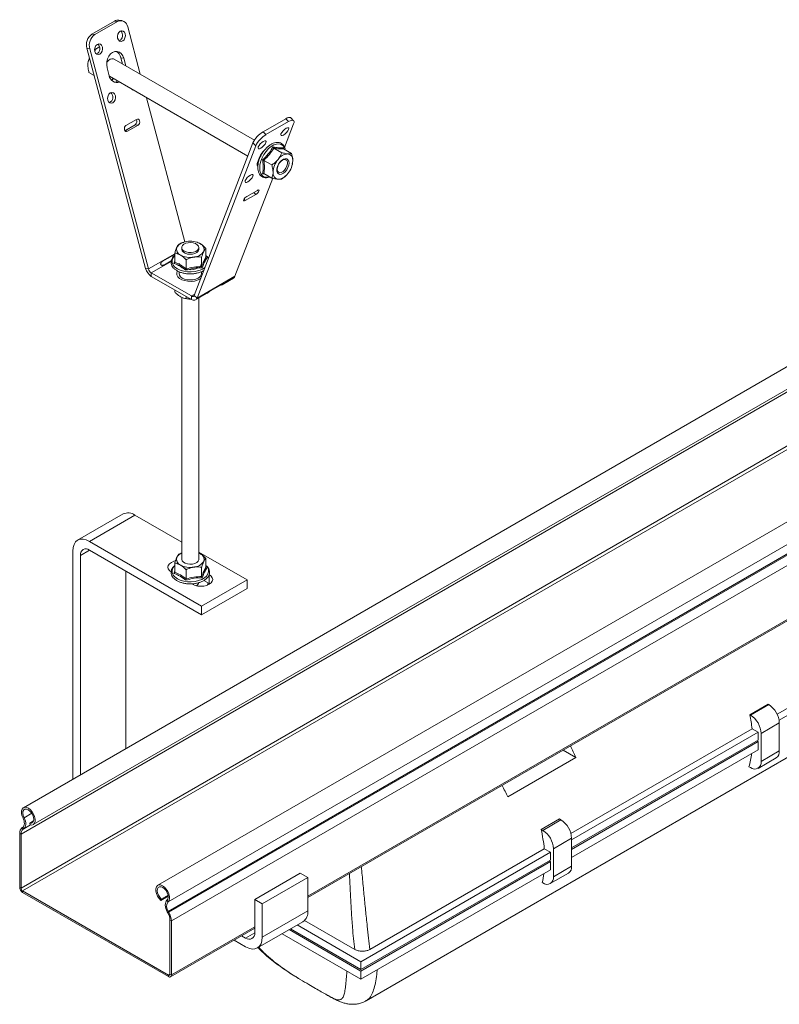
# Model space of a CAD drawing. Header units: millimetres. Extents: x 258 to 1524, y -239 to 1348.
# Tile 1 of 5: x 305 to 659, y -127 to 332. Entities that reach past the tile are written whole.
import ezdxf

# ---------------------------------------------------------------- set-up
doc = ezdxf.new("R2010")
doc.units = ezdxf.units.MM

msp = doc.modelspace()

# ---------------------------------------------------------------- linework, layer by layer
at = {"color": 7, "linetype": 'Continuous', "lineweight": 15}
for p, q in [((943.14, 331.86), (306.74, -35.52)), ((349.28, 331.23), (338.68, 325.11)), ((350.61, 331.02), (340.01, 324.9)), ((350.61, 331.02), (349.28, 331.23)), ((352.6, 331.42), (351.27, 331.63)), ((352.6, 331.42), (351.27, 331.63)), ((361.25, 306.42), (355.36, 328.53)), ((311.29, -43.4), (947.69, 323.98)), ((338.68, 325.11), (340.01, 324.9)), ((305.64, -47.89), (942.04, 319.49)), ((337.68, 318.32), (336.35, 318.53)), ((363.73, 215.87), (336.35, 318.53)), ((365.06, 215.66), (337.68, 318.32)), ((340.01, 317.6), (339.96, 317.56)), ((342.34, 318.85), (341.91, 319.1)), ((336.97, 312.38), (336.93, 312.23)), ((337.56, 314), (337.32, 313.38)), ((337.8, 313.1), (337.32, 313.38)), ((414.45, 275.71), (349, 313.49)), ((352.22, 314.09), (353.55, 313.88)), ((353, 311.19), (352.22, 314.09)), ((354.5, 310.32), (353.55, 313.88)), ((345.77, 309.39), (346.74, 305.76)), ((352.76, 311.32), (352.85, 311.73)), ((339.73, 305.86), (337.32, 307.25)), ((346.81, 305.52), (411.38, 268.24)), ((305.64, -73.07), (942.04, 294.31)), ((382.09, 228.27), (364.16, 295.5)), ((1005.83, 295.68), (369.43, -71.71)), ((306.35, -74.3), (942.75, 293.09)), ((359.51, 285.4), (354.56, 282.54)), ((374.18, -79.45), (1010.58, 287.93)), ((429.11, 285.71), (418.5, 279.58)), ((430.44, 284.38), (429.11, 285.71)), ((432.76, 284.78), (431.43, 286.11)), ((432.76, 284.78), (431.43, 286.11)), ((354.08, 280.1), (358.91, 282.89)), ((355.29, 279.82), (360.24, 282.68)), ((358.91, 282.89), (360.24, 282.68)), ((374.31, -83.86), (1010.7, 283.53)), ((374.55, -84.29), (1010.95, 283.09)), ((430.44, 284.38), (419.83, 278.26)), ((432.76, 283.28), (428.55, 272.34)), ((375.72, -88.34), (1012.11, 279.04)), ((418.5, 279.58), (419.83, 278.26)), ((413.76, 274.4), (386.38, 203.35)), ((415.09, 273.08), (387.71, 202.02)), ((415.09, 273.08), (413.76, 274.4)), ((423.48, 272.01), (427.2, 269.86)), ((427.96, 272.1), (428.02, 271.65)), ((428.08, 271.6), (431.8, 269.45)), ((428.84, 271.15), (428.71, 271.63)), ((415.92, 265.26), (416.89, 267.77)), ((418.88, 266.29), (422.61, 264.14)), ((416.04, 265.56), (416.35, 265.37)), ((432.36, 266.06), (432.11, 264.5)), ((432.15, 264.31), (432.19, 264.49)), ((422.99, 257.92), (405.39, 212.23)), ((418.88, 260.16), (422.61, 258.01)), ((429.09, 259.09), (429.17, 259.16)), ((439.36, -77.43), (1011.72, 252.99)), ((415.15, 250.42), (410.2, 247.56)), ((410.93, 249.45), (415.88, 252.3)), ((380.56, 225.62), (380.56, 224.8)), ((381.58, 228.14), (381.51, 228.11)), ((387.69, 228.09), (387.54, 228.14)), ((388.56, 224.8), (388.56, 225.62)), ((391.81, 220.97), (391.81, 225.27)), ((371.48, 219.13), (376.43, 221.99)), ((377.31, 218.73), (377.31, 223.03)), ((389.86, 216.79), (389.86, 221.08)), ((391.83, 220.87), (392.18, 220.62)), ((363.73, 215.87), (365.06, 215.66)), ((375.7, 219.39), (372.59, 217.59)), ((382.61, 215.66), (382.61, 219.96)), ((385.05, 203.04), (366.38, 213.82)), ((366.38, 213.82), (366.38, 212.18)), ((385.05, 201.41), (366.38, 212.18)), ((379.31, 214.36), (379.31, 213.53)), ((386.6, 213.49), (386.81, 213.52)), ((386.81, 213.52), (387.06, 213.56)), ((405.39, 212.23), (387.71, 202.02)), ((389.81, 213.53), (389.81, 214.39)), ((390.68, 214.51), (390.57, 214.7)), ((399.37, 208.32), (404.73, 211.42)), ((399.37, 208.32), (404.73, 211.42)), ((389.05, 210.94), (389.39, 211.15)), ((398.9, 208.29), (393.95, 205.44)), ((377.31, 205.88), (377.31, 204.9)), ((380.56, 202.49), (380.56, 80.27)), ((381.41, 202.08), (381.58, 202.03)), ((382.61, 202.82), (382.61, 201.84)), ((385.05, 201.41), (385.05, 203.04)), ((386.38, 203.35), (387.71, 202.02)), ((387.05, 201.21), (392.42, 204.31)), ((387.05, 201.21), (392.42, 204.31)), ((388.56, 80.27), (388.56, 202.08)), ((466.64, -125.51), (910.63, 130.8)), ((353.25, 101.43), (332.03, 89.18)), ((358.75, 100.89), (337.53, 88.64)), ((380.56, 88.3), (358.75, 100.89)), ((389.86, 58.43), (337.53, 88.64)), ((329.76, 84.15), (329.76, -22.24)), ((337.53, 84.56), (389.86, 54.35)), ((379.25, 82.68), (380.56, 83.25)), ((411.07, 70.68), (388.56, 83.68)), ((388.56, 83.23), (389.15, 82.93)), ((333.29, -20.2), (333.29, 82.11)), ((377.31, 74.2), (377.31, 78.5)), ((391.81, 76.44), (391.81, 80.74)), ((354.5, -7.95), (354.5, 74.76)), ((375.39, 74.56), (375.64, 74.71)), ((377.31, 77.33), (377.21, 77.23)), ((382.61, 71.14), (382.61, 75.43)), ((389.86, 72.26), (389.86, 76.56)), ((391.83, 76.34), (392.18, 76.09)), ((389.86, 58.43), (411.07, 70.68)), ((390.95, 70.46), (393.4, 69.05)), ((393.4, 69.05), (393.4, 73.13)), ((393.4, 69.05), (393.72, 68.84)), ((393.43, 68.68), (393.47, 68.98)), ((411.07, 66.6), (411.07, 70.68)), ((385.24, 68.85), (385.62, 68.64)), ((389.86, 54.35), (411.07, 66.6)), ((389.86, 54.35), (389.86, 58.43)), ((658.26, 8.02), (741.29, 55.95)), ((659.15, 5.27), (744.12, 54.32)), ((645.57, 7.8), (654.06, 12.69)), ((645.83, 7.65), (654.32, 12.54)), ((654.32, 12.54), (654.06, 12.69)), ((645.83, 7.65), (645.57, 7.8)), ((562.06, -47.51), (646.54, 1.25)), ((649.37, -0.38), (646.54, 1.25)), ((659.27, 3.97), (650.78, -0.93)), ((659.27, 3.97), (659.27, -9.09)), ((562.39, -50.59), (649.37, -0.38)), ((562.39, -54.26), (649.37, -4.06)), ((649.37, -4.74), (648.78, -4.4)), ((649.37, -4.06), (649.37, -0.38)), ((650.78, -13.99), (650.78, -0.93)), ((564.43, -12.17), (558.42, -8.69)), ((562.39, -54.95), (649.37, -4.74)), ((562.39, -58.75), (649.37, -8.54)), ((649.37, -8.54), (649.37, -4.74)), ((650.78, -13.99), (659.27, -9.09)), ((532.61, -30.53), (564.43, -12.17)), ((649.33, -17.2), (657.82, -12.3)), ((645.83, -16.85), (645.08, -16.41)), ((307.03, -40.22), (306.54, -40.4)), ((548.2, -45.66), (556.68, -40.76)), ((548.96, -46.1), (557.44, -41.2)), ((557.44, -41.2), (556.68, -40.76)), ((306.17, -44.82), (306.42, -44.67)), ((306.17, -44.82), (306.64, -45.59)), ((306.88, -45.44), (306.42, -44.67)), ((306.64, -45.59), (306.88, -45.44)), ((309.69, -42.73), (311.51, -41.67)), ((309.69, -42.73), (309.85, -43.53)), ((548.96, -46.1), (548.2, -45.66)), ((305.64, -47.89), (305.01, -47.52)), ((305.01, -72.7), (305.01, -47.52)), ((305.64, -73.07), (305.64, -47.89)), ((562.39, -49.77), (553.91, -54.67)), ((562.39, -49.77), (562.39, -62.84)), ((468.36, -101.61), (549.67, -54.67)), ((552.49, -56.3), (549.67, -54.67)), ((553.91, -67.73), (553.91, -54.67)), ((464.11, -107.33), (552.49, -56.3)), ((552.49, -59.98), (552.49, -56.3)), ((464.11, -111.01), (552.49, -59.98)), ((464.11, -111.69), (552.49, -60.66)), ((552.49, -60.66), (551.9, -60.32)), ((552.49, -64.47), (552.49, -60.66)), ((553.91, -67.73), (562.39, -62.84)), ((414.61, -78.34), (435.82, -66.09)), ((418.14, -80.38), (439.36, -68.13)), ((439.36, -68.13), (435.82, -66.09)), ((439.36, -83.64), (439.36, -68.13)), ((464.11, -115.49), (552.49, -64.47)), ((552.46, -70.94), (560.94, -66.04)), ((305.01, -72.7), (305.64, -73.07)), ((548.96, -70.59), (548.73, -70.46)), ((306.35, -74.3), (306.35, -75.03)), ((374.37, -113.57), (306.35, -74.3)), ((374.37, -114.3), (306.35, -75.03)), ((370.87, -78.76), (374.27, -76.8)), ((371.04, -78.14), (374.2, -76.32)), ((370.87, -78.76), (371.04, -78.14)), ((373.69, -78.7), (374.18, -79.45)), ((414.61, -78.34), (414.61, -93.85)), ((418.14, -80.38), (414.61, -78.34)), ((418.14, -95.89), (418.14, -80.38)), ((374.31, -83.86), (373.85, -84.1)), ((373.85, -84.1), (374.09, -84.53)), ((374.09, -84.53), (374.55, -84.29)), ((374.31, -83.86), (374.55, -84.29)), ((418.14, -95.89), (439.36, -83.64)), ((375.72, -88.34), (375.08, -87.98)), ((375.08, -87.98), (375.08, -113.16)), ((375.32, -114.4), (414.61, -91.72)), ((375.72, -88.34), (375.72, -113.53)), ((415.87, -100.93), (437.08, -88.68)), ((464.11, -107.33), (434.44, -90.2)), ((437.85, -88.09), (461.24, -101.59)), ((410.37, -96.3), (408.52, -95.23)), ((427.37, -94.29), (464.11, -115.49)), ((464.11, -111.69), (430.66, -92.38)), ((431.26, -92.04), (464.11, -111.01)), ((404.98, -97.27), (410.37, -100.38)), ((464.11, -111.01), (464.11, -107.33)), ((374.37, -114.3), (374.37, -113.57)), ((375.08, -113.16), (375.72, -113.53)), ((464.11, -115.49), (464.11, -111.69))]:
    msp.add_line(p, q, dxfattribs=at)
at = {"color": 8, "linetype": 'Continuous', "lineweight": 15}
for p, q in [((348.66, 304.45), (347.78, 303.73)), ((354.16, 280), (355.29, 279.82)), ((419.28, 259.93), (418.29, 260.07)), ((439.36, -76.79), (1012.11, 253.86)), ((410.2, 247.56), (409.63, 248.14)), ((415.15, 250.42), (414.22, 251.35)), ((377.31, 222.73), (365.06, 215.66)), ((375.67, 219.18), (366.38, 213.82)), ((386.61, 203.94), (385.05, 203.04)), ((337.53, 84.56), (333.29, 82.11)), ((307.03, -40.22), (310.67, -38.12)), ((306.64, -45.59), (310.11, -43.59)), ((306.88, -45.44), (310.09, -43.58)), ((375.72, -113.53), (414.61, -91.07)), ((410.37, -96.3), (414.61, -93.85)), ((374.37, -113.57), (375.08, -113.16))]:
    msp.add_line(p, q, dxfattribs=at)
at = {"color": 7, "linetype": 'Continuous', "lineweight": 15, "flags": 128}
for points in [[(351.82, 326.49), (351.19, 325.92), (350.75, 325.1), (350.56, 324.14), (350.66, 323.2), (351.02, 322.41), (351.6, 321.89), (352.31, 321.73), (353.03, 321.95), (353.66, 322.51), (354.1, 323.34), (354.29, 324.29), (354.19, 325.24), (353.83, 326.03), (353.25, 326.54), (352.54, 326.7), (351.82, 326.49)], [(351.82, 326.49), (351.19, 325.92), (350.75, 325.1), (350.56, 324.14), (350.66, 323.2), (351.02, 322.41), (351.6, 321.89), (352.31, 321.73), (353.03, 321.95), (353.66, 322.51), (354.1, 323.34), (354.29, 324.29), (354.19, 325.24), (353.83, 326.03), (353.25, 326.54), (352.54, 326.7), (351.82, 326.49)], [(342.42, 315.83), (343.05, 316.39), (343.5, 317.21), (343.68, 318.17), (343.59, 319.12), (343.22, 319.91), (342.64, 320.42), (341.94, 320.58), (341.21, 320.36), (340.58, 319.8), (340.14, 318.98), (339.95, 318.02), (340.05, 317.07), (340.42, 316.28), (341, 315.77), (341.7, 315.61), (342.42, 315.83)], [(342.42, 315.83), (343.05, 316.39), (343.5, 317.21), (343.68, 318.17), (343.59, 319.12), (343.22, 319.91), (342.64, 320.42), (341.94, 320.58), (341.21, 320.36), (340.58, 319.8), (340.14, 318.98), (339.95, 318.02), (340.05, 317.07), (340.42, 316.28), (341, 315.77), (341.7, 315.61), (342.42, 315.83)], [(353.55, 313.88), (353.07, 315.09), (352.36, 316.07), (351.47, 316.75), (350.45, 317.08), (349.38, 317.03), (348.33, 316.62), (347.37, 315.87), (346.57, 314.83), (345.97, 313.57), (345.63, 312.18), (345.56, 310.76), (345.77, 309.39)], [(353.55, 313.88), (353.07, 315.09), (352.36, 316.07), (351.47, 316.75), (350.45, 317.08), (349.38, 317.03), (348.33, 316.62), (347.37, 315.87), (346.57, 314.83), (345.97, 313.57), (345.63, 312.18), (345.56, 310.76), (345.77, 309.39)], [(345.61, 312.07), (346.37, 312.85), (347.21, 313.41), (348.04, 313.66), (348.77, 313.6), (349, 313.49)], [(357.32, 299.45), (357.65, 299.22), (357.9, 299.12)], [(357.32, 299.45), (357.65, 299.22), (357.9, 299.12)], [(347.26, 297.69), (346.63, 297.13), (346.19, 296.3), (346, 295.35), (346.1, 294.4), (346.46, 293.61), (347.04, 293.1), (347.75, 292.94), (348.47, 293.16), (349.1, 293.72), (349.54, 294.54), (349.73, 295.5), (349.63, 296.44), (349.27, 297.23), (348.69, 297.75), (347.98, 297.91), (347.26, 297.69)], [(347.26, 297.69), (346.63, 297.13), (346.19, 296.3), (346, 295.35), (346.1, 294.4), (346.46, 293.61), (347.04, 293.1), (347.75, 292.94), (348.47, 293.16), (349.1, 293.72), (349.54, 294.54), (349.73, 295.5), (349.63, 296.44), (349.27, 297.23), (348.69, 297.75), (347.98, 297.91), (347.26, 297.69)], [(360.24, 282.68), (360.62, 283.02), (360.88, 283.51), (360.99, 284.09), (360.94, 284.65), (360.72, 285.13), (360.37, 285.44), (359.95, 285.53), (359.51, 285.4)], [(360.24, 282.68), (360.62, 283.02), (360.88, 283.51), (360.99, 284.09), (360.94, 284.65), (360.72, 285.13), (360.37, 285.44), (359.95, 285.53), (359.51, 285.4)], [(429.11, 285.71), (429.77, 286.04), (430.37, 286.25), (430.87, 286.31), (431.25, 286.23), (431.43, 286.11)], [(429.11, 285.71), (429.77, 286.04), (430.37, 286.25), (430.87, 286.31), (431.25, 286.23), (431.43, 286.11)], [(432.76, 283.28), (432.93, 283.86), (432.96, 284.33), (432.84, 284.68), (432.58, 284.9), (432.2, 284.98), (431.7, 284.92), (431.1, 284.72), (430.44, 284.38)], [(432.76, 283.28), (432.93, 283.86), (432.96, 284.33), (432.84, 284.68), (432.58, 284.9), (432.2, 284.98), (431.7, 284.92), (431.1, 284.72), (430.44, 284.38)], [(354.56, 282.54), (354.18, 282.21), (353.92, 281.71), (353.81, 281.14), (353.87, 280.57), (354.08, 280.1), (354.43, 279.79), (354.85, 279.69), (355.29, 279.82)], [(354.56, 282.54), (354.18, 282.21), (353.92, 281.71), (353.81, 281.14), (353.87, 280.57), (354.08, 280.1), (354.43, 279.79), (354.85, 279.69), (355.29, 279.82)], [(429.23, 281.24), (429.86, 281.51), (430.3, 281.5), (430.49, 281.22), (430.39, 280.69), (430.02, 280.01), (429.45, 279.28), (428.74, 278.61), (428.02, 278.1), (427.39, 277.83), (426.95, 277.84), (426.76, 278.13), (426.85, 278.65), (427.22, 279.33), (427.8, 280.06), (428.5, 280.73), (429.23, 281.24)], [(429.23, 281.24), (429.86, 281.51), (430.3, 281.5), (430.49, 281.22), (430.39, 280.69), (430.02, 280.01), (429.45, 279.28), (428.74, 278.61), (428.02, 278.1), (427.39, 277.83), (426.95, 277.84), (426.76, 278.13), (426.85, 278.65), (427.22, 279.33), (427.8, 280.06), (428.5, 280.73), (429.23, 281.24)], [(417.41, 271.98), (416.78, 271.71), (416.34, 271.72), (416.15, 272.01), (416.25, 272.53), (416.61, 273.21), (417.19, 273.94), (417.9, 274.61), (418.62, 275.12), (419.25, 275.39), (419.69, 275.38), (419.88, 275.09), (419.78, 274.57), (419.42, 273.89), (418.84, 273.16), (418.13, 272.49), (417.41, 271.98)], [(417.41, 271.98), (416.78, 271.71), (416.34, 271.72), (416.15, 272.01), (416.25, 272.53), (416.61, 273.21), (417.19, 273.94), (417.9, 274.61), (418.62, 275.12), (419.25, 275.39), (419.69, 275.38), (419.88, 275.09), (419.78, 274.57), (419.42, 273.89), (418.84, 273.16), (418.13, 272.49), (417.41, 271.98)], [(426.35, 259.76), (427.14, 259.86), (427.98, 260.27), (428.8, 260.96), (429.53, 261.87), (430.1, 262.91), (430.47, 264), (430.6, 265.04), (430.47, 265.93), (430.1, 266.59), (429.53, 266.98), (428.8, 267.04), (427.98, 266.78), (427.14, 266.22), (426.35, 265.42), (425.69, 264.43), (425.22, 263.35), (424.97, 262.28), (424.97, 261.3), (425.22, 260.52), (425.69, 259.98), (426.35, 259.76)], [(426.27, 260.48), (425.66, 260.71), (425.24, 261.24), (425.07, 262.04), (425.16, 262.99), (425.49, 264.02), (426.05, 264.99), (426.75, 265.81), (427.54, 266.39), (428.31, 266.66), (429, 266.6), (429.52, 266.21), (429.82, 265.54), (429.86, 264.65), (429.64, 263.65), (429.19, 262.63), (428.56, 261.72), (427.8, 261.02), (427.01, 260.58), (426.27, 260.48)], [(416.23, 264.93), (416.19, 264.92), (415.77, 264.79)], [(416.23, 264.93), (416.19, 264.92), (415.77, 264.79)], [(412.57, 259.43), (413.21, 259.7), (413.65, 259.69), (413.83, 259.4), (413.74, 258.88), (413.37, 258.2), (412.79, 257.47), (412.09, 256.8), (411.37, 256.29), (410.73, 256.02), (410.29, 256.03), (410.11, 256.31), (410.2, 256.84), (410.57, 257.51), (411.15, 258.24), (411.85, 258.92), (412.57, 259.43)], [(412.57, 259.43), (413.21, 259.7), (413.65, 259.69), (413.83, 259.4), (413.74, 258.88), (413.37, 258.2), (412.79, 257.47), (412.09, 256.8), (411.37, 256.29), (410.73, 256.02), (410.29, 256.03), (410.11, 256.31), (410.2, 256.84), (410.57, 257.51), (411.15, 258.24), (411.85, 258.92), (412.57, 259.43)], [(410.2, 247.56), (409.83, 247.4), (409.56, 247.41), (409.45, 247.58), (409.51, 247.89), (409.73, 248.3), (410.07, 248.74), (410.5, 249.14), (410.93, 249.45)], [(410.2, 247.56), (409.83, 247.4), (409.56, 247.41), (409.45, 247.58), (409.51, 247.89), (409.73, 248.3), (410.07, 248.74), (410.5, 249.14), (410.93, 249.45)], [(415.88, 252.3), (416.26, 252.47), (416.52, 252.46), (416.63, 252.29), (416.58, 251.97), (416.36, 251.57), (416.01, 251.13), (415.59, 250.73), (415.15, 250.42)], [(415.88, 252.3), (416.26, 252.47), (416.52, 252.46), (416.63, 252.29), (416.58, 251.97), (416.36, 251.57), (416.01, 251.13), (415.59, 250.73), (415.15, 250.42)], [(388.56, 225.66), (388.4, 224.98), (387.9, 224.35), (387.11, 223.84), (386.08, 223.48), (384.93, 223.32), (383.74, 223.36), (382.62, 223.6), (381.67, 224.02), (380.98, 224.58), (380.61, 225.23), (380.59, 225.92), (380.92, 226.58), (381.58, 227.16), (382.49, 227.6), (383.6, 227.86), (384.78, 227.92), (385.95, 227.78), (386.99, 227.45), (387.82, 226.95), (388.36, 226.34), (388.56, 225.66)], [(377.31, 221.86), (376.94, 221.49), (376.84, 221.37)], [(380.56, 224.8), (380.56, 224.71), (380.78, 224.04), (381.34, 223.43), (382.18, 222.94), (383.24, 222.62), (384.41, 222.49), (385.59, 222.57)], [(385.59, 222.57), (386.68, 222.85), (387.59, 223.29), (388.22, 223.88), (388.53, 224.54), (388.56, 224.8)], [(379.31, 218.27), (379.49, 217.48), (380.01, 216.75), (380.84, 216.13), (381.93, 215.64), (383.2, 215.34), (384.56, 215.24), (385.92, 215.34), (387.18, 215.64), (388.27, 216.13)], [(378.56, 214.75), (378.49, 214.62), (378.22, 213.75), (378.31, 212.87), (378.77, 212.03), (379.56, 211.27), (380.64, 210.65), (381.95, 210.19), (383.41, 209.93), (384.94, 209.87), (386.45, 210.03), (387.84, 210.4), (389.05, 210.94)], [(379.31, 213.53), (379.49, 212.75), (380.01, 212.02), (380.84, 211.39), (381.93, 210.91), (383.2, 210.61), (384.56, 210.5), (385.92, 210.61), (387.18, 210.91), (388.27, 211.39)], [(385.05, 203.04), (385.27, 202.94), (385.48, 202.87), (385.68, 202.85), (385.86, 202.87), (386.03, 202.93), (386.17, 203.03), (386.29, 203.17), (386.38, 203.35)], [(385.05, 203.04), (385.27, 202.94), (385.48, 202.87), (385.68, 202.85), (385.86, 202.87), (386.03, 202.93), (386.17, 203.03), (386.29, 203.17), (386.38, 203.35)], [(385.05, 201.41), (385.48, 201.2), (385.9, 201.07), (386.3, 201.02), (386.67, 201.06), (387.01, 201.19), (387.29, 201.39), (387.53, 201.67), (387.71, 202.02)], [(385.05, 201.41), (385.48, 201.2), (385.9, 201.07), (386.3, 201.02), (386.67, 201.06), (387.01, 201.19), (387.29, 201.39), (387.53, 201.67), (387.71, 202.02)], [(337.53, 88.64), (336.02, 89.34), (334.56, 89.67), (333.21, 89.62), (332.03, 89.18), (331.07, 88.38), (330.35, 87.24), (329.9, 85.81), (329.76, 84.15)], [(377.64, 79.56), (376.86, 79.35), (375.72, 78.84), (374.84, 78.19), (374.29, 77.42), (374.11, 76.6), (374.29, 75.78), (374.84, 75.01), (375.72, 74.35)], [(380.56, 80.27), (380.56, 80.19), (380.78, 79.51), (381.34, 78.9), (382.18, 78.42), (383.24, 78.09), (384.41, 77.97), (385.59, 78.04), (386.68, 78.32), (387.59, 78.77), (388.22, 79.35), (388.53, 80.01), (388.56, 80.27)], [(385.62, 68.64), (386.76, 68.13), (388.08, 67.82), (389.51, 67.71), (390.93, 67.82), (392.26, 68.13), (393.4, 68.64), (394.27, 69.3), (394.82, 70.06), (395.01, 70.88), (394.82, 71.71), (394.27, 72.47), (393.4, 73.13)], [(306.54, -40.4), (306.06, -39.23), (305.83, -38.07), (305.85, -37.02), (306.12, -36.17), (306.64, -35.59), (307.34, -35.32), (308.18, -35.39), (309.09, -35.79), (310, -36.48), (310.82, -37.42), (311.5, -38.52), (311.98, -39.7), (312.21, -40.86), (312.19, -41.91), (311.91, -42.75), (311.4, -43.33), (310.69, -43.6), (309.85, -43.53)], [(307.03, -40.22), (306.61, -39.15), (306.44, -38.12), (306.53, -37.23), (306.88, -36.56), (307.45, -36.19), (308.17, -36.16), (308.99, -36.46), (309.8, -37.07), (310.54, -37.93), (311.12, -38.94), (311.49, -40.01), (311.6, -41.02), (311.45, -41.87), (311.05, -42.47), (310.44, -42.77), (309.69, -42.73)], [(306.42, -44.67), (306.74, -44.39), (306.98, -44), (307.13, -43.53), (307.19, -42.97), (307.16, -42.37), (307.04, -41.72), (306.83, -41.06), (306.54, -40.4)], [(306.88, -45.44), (307.27, -45.09), (307.56, -44.62), (307.75, -44.04), (307.83, -43.37), (307.79, -42.62), (307.65, -41.83), (307.39, -41.02), (307.03, -40.22)], [(370.87, -78.76), (370.03, -77.85), (369.32, -76.77), (368.81, -75.6), (368.53, -74.43), (368.51, -73.36), (368.75, -72.48), (369.23, -71.85), (369.9, -71.53), (370.73, -71.54), (371.63, -71.89), (372.54, -72.54), (373.38, -73.45), (374.09, -74.53), (374.6, -75.7), (374.88, -76.87), (374.9, -77.94), (374.66, -78.82), (374.18, -79.45)], [(371.04, -78.14), (370.28, -77.32), (369.68, -76.32), (369.28, -75.25), (369.12, -74.23), (369.24, -73.35), (369.6, -72.7), (370.18, -72.36), (370.92, -72.36), (371.74, -72.69), (372.55, -73.32), (373.28, -74.2), (373.84, -75.22), (374.19, -76.28), (374.28, -77.28), (374.11, -78.12), (373.69, -78.7)], [(373.69, -78.7), (373.34, -79.09), (373.08, -79.61), (372.93, -80.22), (372.89, -80.93), (372.97, -81.69), (373.16, -82.49), (373.46, -83.3), (373.85, -84.1)], [(410.37, -100.38), (411.88, -101.09), (413.34, -101.42), (414.69, -101.36), (415.87, -100.93), (416.83, -100.12), (417.55, -98.99), (417.99, -97.56), (418.14, -95.89)]]:
    msp.add_lwpolyline(points, dxfattribs=at)
at = {"color": 8, "linetype": 'Continuous', "lineweight": 15, "flags": 128}
for points in [[(352.78, 312.01), (352.76, 311.94), (352.66, 311.38)], [(428.71, 271.63), (428.48, 272.2), (427.85, 273.1), (427, 273.7), (425.98, 273.96), (424.83, 273.89), (423.59, 273.48), (422.33, 272.75), (421.09, 271.74), (419.94, 270.48), (418.92, 269.03), (418.07, 267.46), (417.44, 265.83), (417.05, 264.22), (416.92, 262.69), (417.05, 261.32), (417.44, 260.16), (418.07, 259.26), (418.92, 258.66), (419.94, 258.39)], [(419.94, 258.39), (421.09, 258.47), (421.59, 258.6)], [(376.84, 221.37), (376.3, 220.52), (376.03, 219.51), (376.12, 218.48), (376.58, 217.48), (377.39, 216.56), (378.52, 215.76), (379.9, 215.11), (381.49, 214.64), (383.22, 214.38), (385, 214.32), (386.77, 214.48)], [(392.91, 220.29), (392.53, 221.02), (391.81, 221.86)], [(376.3, 76), (376.03, 74.98), (376.12, 73.95), (376.58, 72.95), (377.39, 72.03), (378.52, 71.23), (379.9, 70.58), (381.49, 70.12), (383.22, 69.85), (385, 69.8), (386.77, 69.96), (388.43, 70.33), (389.93, 70.89), (391.2, 71.62), (392.17, 72.48), (392.81, 73.44), (393.09, 74.46), (392.99, 75.49), (392.53, 76.49), (391.81, 77.33)], [(377.21, 77.23), (376.94, 76.96), (376.3, 76)], [(392.87, 69.35), (392.6, 68.41), (392.51, 68.22)]]:
    msp.add_lwpolyline(points, dxfattribs=at)
at = {"color": 7, "linetype": 'Continuous', "lineweight": 15}
for centre, radius, start, end in [((350.84, 328.66), 3, 81.8307, 121.2336), ((352.13, 328.15), 3.25, 6.6604, 117.8928), ((350.22, 324.56), 2.8, 294.875, 47.2813), ((342.14, 320.18), 6.02, 125.1153, 195.9191), ((343.47, 319.97), 6.02, 125.115, 195.9194), ((339.61, 318.44), 2.8, 294.8749, 47.2812), ((348.11, 313.28), 4.2, 11.1536, 65.6046), ((346.73, 310.02), 10.05, 156.2148, 166.3904), ((350.33, 306.22), 3.62, 187.3221, 289.1437), ((348.84, 306.29), 3.55, 274.6276, 301.7306), ((345.66, 295.77), 2.8, 294.8739, 47.2822), ((357.9, 284.36), 1.78, 304.6146, 33.0642), ((424.63, 269.2), 12.05, 120.5678, 154.4481), ((425.96, 267.88), 12.05, 120.5686, 154.4473), ((427.44, 262.97), 11.6, 134.3955, 155.5147), ((433.14, 260.29), 9.98, 140.228, 177.3606), ((430.42, 263.4), 5.93, 93.4294, 146.5652), ((429.54, 266.52), 2.86, 350.7483, 79.4532), ((417.17, 264.44), 1.49, 146.5716, 213.7553), ((422.4, 266.52), 9.98, 320.228, 357.3607), ((425.99, 260.29), 2.86, 170.7482, 259.4529), ((425.11, 263.4), 5.93, 273.4302, 326.5644), ((380.97, 224.82), 2.86, 160.539, 249.2579), ((383.23, 222.5), 5.93, 93.4335, 146.5611), ((384.57, 218.59), 9.98, 62.6429, 99.7711), ((388.14, 224.78), 2.86, 340.539, 69.2578), ((384.55, 231.01), 9.98, 242.6428, 279.7711), ((385.88, 227.1), 5.93, 273.4334, 326.5612), ((369.78, 217.44), 6.25, 194.5186, 237.1079), ((387.18, 218.53), 2.64, 294.3097, 354.37), ((368.08, 216.44), 3.13, 194.5183, 237.108), ((387.18, 213.79), 2.64, 294.3097, 354.37), ((403.93, 212.74), 1.55, 301.2591, 340.753), ((384.53, 212.23), 10.62, 253.8635, 270.8978), ((355.52, 96.39), 5.53, 54.3824, 114.3072), ((335.88, 82.53), 2.62, 50.7967, 189.214), ((382.19, 79.06), 4.48, 111.379, 150.7883), ((388.14, 80.25), 2.86, 340.539, 69.2578), ((380.97, 80.29), 2.86, 160.539, 249.2579), ((385.88, 82.57), 5.93, 273.4334, 326.5612), ((384.55, 86.48), 9.98, 242.6428, 279.7711), ((386.28, 70.11), 2.37, 295.4853, 341.8094), ((648.52, 3.48), 10.76, 2.6056, 57.3944), ((565.44, -7.37), 81.55, 6.0673, 10.7137), ((640.04, -1.42), 10.76, 2.6056, 57.3944), ((459.52, -59.24), 114.99, 24.1633, 27.1673), ((655.94, -9.52), 3.36, 304.0573, 7.2549), ((615.4, -7.14), 31.1, 342.6433, 354.1654), ((647.76, -14.48), 3.06, 230.7966, 9.2141), ((427.7, -77.61), 114.99, 24.1633, 27.1673), ((551.65, -50.26), 10.76, 2.6054, 57.3946), ((308.06, -47.24), 3.07, 128.01, 185.2561), ((308.24, -47.65), 2.61, 128.0101, 185.256), ((466.66, -63.55), 83.48, 6.1098, 12.3795), ((543.16, -55.16), 10.76, 2.6054, 57.3946), ((559.06, -63.26), 3.36, 304.0572, 7.255), ((516.93, -62.81), 32.7, 346.4791, 354.0176), ((550.89, -68.22), 3.06, 230.7969, 9.2141), ((307.92, -72.57), 2.92, 182.6053, 237.3949), ((307.18, -73), 1.54, 182.6054, 237.395), ((377.23, -81.57), 3.72, 145.2362, 218.0457), ((367.79, -88.21), 7.3, 1.8773, 30.2829), ((367.14, -88.62), 8.59, 1.8774, 30.2828), ((434.15, -84.32), 5.25, 303.9007, 7.4115), ((412.02, -94.27), 2.62, 230.7966, 9.2139), ((374.65, -113.23), 0.437, 230.7957, 9.2136), ((374.9, -113.66), 0.83, 230.7958, 9.2142)]:
    msp.add_arc(centre, radius, start, end, dxfattribs=at)
at = {"color": 8, "linetype": 'Continuous', "lineweight": 15}
msp.add_arc((385.6, 224.31), 9.9, 276.7884, 305.5658, dxfattribs=at)
at = {"color": 7, "linetype": 'Continuous', "lineweight": 15}
for points, knots in [([(341.91, 319.1), (341.45, 318.78), (340.77, 318.32), (340.2, 317.75), (340.03, 317.57)], [0, 0, 0, 0, 0.689582, 1, 1, 1, 1]), ([(342.27, 319.18), (342.25, 319.17), (342.08, 319.17), (341.99, 319.13), (341.91, 319.1)], [0, 0, 0, 0, 0.11562, 1, 1, 1, 1]), ([(336.75, 310.64), (336.75, 310.77), (336.77, 311.74), (337, 312.64), (337.29, 313.32), (337.32, 313.38)], [0, 0, 0, 0, 0.1279425, 0.927354, 1, 1, 1, 1]), ([(337.32, 307.25), (337.23, 307.56), (336.9, 308.73), (336.81, 309.83), (336.75, 310.64)], [0, 0, 0, 0, 0.263898, 1, 1, 1, 1]), ([(347.93, 303.68), (348, 303.72), (348.29, 303.92), (348.55, 304.19), (348.76, 304.4)], [0, 0, 0, 0, 0.239737, 1, 1, 1, 1]), ([(428.77, 271.81), (428.76, 271.85), (428.66, 272.32), (428.25, 273.04), (427.53, 273.89), (426.61, 274.43), (425.57, 274.67), (424.45, 274.63), (423.27, 274.3), (422.05, 273.69), (420.85, 272.82), (419.7, 271.72), (418.66, 270.44), (417.75, 269.02), (417, 267.51), (416.45, 265.96), (416.11, 264.43), (416, 262.95), (416.12, 261.59), (416.5, 260.39), (417.11, 259.41), (417.93, 258.69), (418.77, 258.33), (419.53, 258.19), (420.34, 258.19), (421.05, 258.28), (421.56, 258.5), (421.67, 258.55)], [0, 0, 0, 0, 0.004957, 0.050355, 0.094774, 0.137788, 0.180115, 0.222659, 0.266302, 0.310953, 0.356051, 0.401152, 0.446167, 0.491121, 0.536074, 0.581081, 0.626204, 0.671511, 0.717039, 0.762644, 0.807742, 0.85158, 0.894166, 0.919619, 0.943955, 0.987463, 1, 1, 1, 1]), ([(418.29, 266.52), (418.52, 266.73), (419.69, 267.82), (421.46, 269.77), (422.61, 271.68), (423.13, 272.53)], [0, 0, 0, 0, 0.120964, 0.606825, 1, 1, 1, 1]), ([(423.48, 272.01), (422.85, 271), (421.56, 268.95), (419.78, 267.19), (418.88, 266.29)], [0, 0, 0, 0, 0.492171, 1, 1, 1, 1]), ([(423.13, 272.53), (423.36, 272.49), (424.51, 272.28), (426.27, 272.04), (427.44, 272.08), (427.96, 272.1)], [0, 0, 0, 0, 0.120963, 0.606827, 1, 1, 1, 1]), ([(423.13, 272.53), (423.13, 272.53), (423.14, 272.47), (423.18, 272.36), (423.26, 272.22), (423.37, 272.09), (423.44, 272.03), (423.48, 272.01)], [0, 0, 0, 0, 0.006855, 0.26758, 0.528621, 0.763822, 1, 1, 1, 1]), ([(428.08, 271.6), (427.44, 271.59), (426.15, 271.59), (424.38, 271.87), (423.48, 272.01)], [0, 0, 0, 0, 0.492171, 1, 1, 1, 1]), ([(427.96, 272.1), (427.96, 272.1), (427.94, 272.05), (427.91, 271.94), (427.92, 271.8), (427.97, 271.67), (428.04, 271.62), (428.08, 271.6)], [0, 0, 0, 0, 0.006871, 0.267606, 0.528648, 0.763828, 1, 1, 1, 1]), ([(418.29, 260.07), (418.33, 260.3), (418.54, 261.49), (418.67, 263.6), (418.41, 265.61), (418.29, 266.52)], [0, 0, 0, 0, 0.120964, 0.606826, 1, 1, 1, 1]), ([(418.88, 266.29), (418.84, 266.31), (418.76, 266.36), (418.6, 266.42), (418.45, 266.47), (418.34, 266.5), (418.29, 266.52), (418.29, 266.52)], [0, 0, 0, 0, 0.236173, 0.471355, 0.732398, 0.993133, 1, 1, 1, 1]), ([(418.88, 266.29), (419, 265.22), (419.25, 263.03), (419.01, 261.13), (418.88, 260.16)], [0, 0, 0, 0, 0.49217, 1, 1, 1, 1]), ([(422.61, 264.14), (423.06, 264.46), (423.99, 265.12), (424.92, 266.01), (425.37, 266.56), (425.47, 266.67)], [0, 0, 0, 0, 0.4347951, 0.879847, 1, 1, 1, 1]), ([(425.47, 266.67), (426, 267.47), (426.7, 268.5), (427.11, 269.6), (427.2, 269.86)], [0, 0, 0, 0, 0.769007, 1, 1, 1, 1]), ([(427.2, 269.86), (427.48, 269.79), (428.54, 269.54), (429.42, 269.42), (430.07, 269.33)], [0, 0, 0, 0, 0.263899, 1, 1, 1, 1]), ([(430.07, 269.33), (430.16, 269.32), (430.88, 269.26), (431.42, 269.33), (431.77, 269.44), (431.8, 269.45)], [0, 0, 0, 0, 0.1279436, 0.9273565, 1, 1, 1, 1]), ([(431.8, 269.45), (431.93, 268.94), (432.2, 267.91), (432.35, 266.78), (432.36, 266.18), (432.36, 266.06)], [0, 0, 0, 0, 0.434798, 0.879849, 1, 1, 1, 1]), ([(423.17, 260.75), (423.1, 261.6), (423.01, 262.7), (422.68, 263.87), (422.61, 264.14)], [0, 0, 0, 0, 0.7690092, 1, 1, 1, 1]), ([(418.88, 260.16), (418.84, 260.18), (418.76, 260.21), (418.6, 260.21), (418.45, 260.16), (418.34, 260.1), (418.29, 260.07), (418.29, 260.07)], [0, 0, 0, 0, 0.236177, 0.471365, 0.732413, 0.993154, 1, 1, 1, 1]), ([(422.61, 258.01), (422.74, 258.36), (423.01, 259.08), (423.16, 260.04), (423.17, 260.63), (423.17, 260.75)], [0, 0, 0, 0, 0.4347947, 0.8798427, 1, 1, 1, 1]), ([(422.61, 258.01), (422.89, 257.95), (423.95, 257.69), (424.82, 257.57), (425.47, 257.48)], [0, 0, 0, 0, 0.2638993, 1, 1, 1, 1]), ([(425.47, 257.48), (425.57, 257.47), (426.28, 257.42), (426.82, 257.48), (427.17, 257.59), (427.2, 257.6)], [0, 0, 0, 0, 0.1279436, 0.9273565, 1, 1, 1, 1]), ([(429.03, 259.16), (428.68, 258.79), (428.12, 258.22), (427.45, 257.77), (427.2, 257.6)], [0, 0, 0, 0, 0.631909, 1, 1, 1, 1]), ([(377.31, 223.03), (377.44, 223.48), (377.72, 224.38), (378.05, 225.27), (378.24, 225.68), (378.28, 225.77)], [0, 0, 0, 0, 0.4347939, 0.8798484, 1, 1, 1, 1]), ([(378.28, 225.77), (378.53, 226.24), (378.87, 226.85), (379.18, 227.14), (379.25, 227.21)], [0, 0, 0, 0, 0.769007, 1, 1, 1, 1]), ([(379.25, 227.21), (379.55, 227.36), (380.29, 227.72), (381.07, 227.92), (381.53, 228.03)], [0, 0, 0, 0, 0.415761, 1, 1, 1, 1]), ([(387.69, 228.09), (388.06, 227.96), (388.55, 227.79), (389.04, 227.52), (389.15, 227.45)], [0, 0, 0, 0, 0.778805, 1, 1, 1, 1]), ([(389.15, 227.45), (389.85, 226.97), (390.76, 226.34), (391.61, 225.47), (391.81, 225.27)], [0, 0, 0, 0, 0.7690065, 1, 1, 1, 1]), ([(391.81, 225.27), (391.67, 225.13), (391.39, 224.85), (391.06, 224.31), (390.87, 223.91), (390.83, 223.83)], [0, 0, 0, 0, 0.434794, 0.879848, 1, 1, 1, 1]), ([(376.67, 221.31), (376.51, 221.14), (376.08, 220.66), (375.7, 219.77), (375.55, 218.7), (375.74, 217.65), (376.23, 216.68), (377, 215.78), (378.03, 214.99), (379.31, 214.32), (380.77, 213.81), (382.37, 213.47), (384.04, 213.33), (385.47, 213.35), (386.31, 213.45), (386.6, 213.49)], [0, 0, 0, 0, 0.047501, 0.131388, 0.212745, 0.292049, 0.371103, 0.451764, 0.534565, 0.618621, 0.702935, 0.787104, 0.87113, 0.955108, 1, 1, 1, 1]), ([(376.19, 221.85), (376.22, 221.83), (376.36, 221.75), (376.54, 221.58), (376.67, 221.43), (376.72, 221.38)], [0, 0, 0, 0, 0.180057, 0.716953, 1, 1, 1, 1]), ([(376.19, 221.85), (376.22, 221.83), (376.36, 221.75), (376.54, 221.58), (376.67, 221.43), (376.72, 221.38)], [0, 0, 0, 0, 0.180057, 0.716953, 1, 1, 1, 1]), ([(376.43, 221.99), (376.55, 222.05), (376.79, 222.16), (377.09, 222.19), (377.26, 222.16), (377.31, 222.15)], [0, 0, 0, 0, 0.447977, 0.864878, 1, 1, 1, 1]), ([(376.43, 221.99), (376.55, 222.05), (376.79, 222.16), (377.09, 222.19), (377.26, 222.16), (377.31, 222.15)], [0, 0, 0, 0, 0.447977, 0.864878, 1, 1, 1, 1]), ([(379.96, 222.15), (379.26, 222.47), (378.35, 222.89), (377.5, 223), (377.31, 223.03)], [0, 0, 0, 0, 0.769007, 1, 1, 1, 1]), ([(382.61, 219.96), (382.24, 220.33), (381.49, 221.08), (380.58, 221.77), (380.07, 222.08), (379.96, 222.15)], [0, 0, 0, 0, 0.434794, 0.879848, 1, 1, 1, 1]), ([(382.61, 219.96), (382.92, 220.11), (384.08, 220.67), (385.32, 220.96), (386.24, 221.18)], [0, 0, 0, 0, 0.263899, 1, 1, 1, 1]), ([(386.24, 221.18), (386.4, 221.2), (387.55, 221.36), (388.77, 221.28), (389.78, 221.1), (389.86, 221.08)], [0, 0, 0, 0, 0.127944, 0.927355, 1, 1, 1, 1]), ([(390.83, 223.83), (390.58, 223.2), (390.25, 222.37), (389.94, 221.33), (389.86, 221.08)], [0, 0, 0, 0, 0.769007, 1, 1, 1, 1]), ([(389.86, 216.79), (390.18, 217.61), (390.83, 219.29), (391.48, 220.4), (391.81, 220.97)], [0, 0, 0, 0, 0.49217, 1, 1, 1, 1]), ([(392.18, 220.62), (392.1, 220.49), (391.68, 219.84), (390.97, 218.5), (390.4, 216.92), (390.14, 216.22)], [0, 0, 0, 0, 0.120964, 0.606826, 1, 1, 1, 1]), ([(393.01, 220.56), (392.84, 220.84), (392.53, 221.35), (392.03, 221.77), (391.81, 221.95)], [0, 0, 0, 0, 0.56688, 1, 1, 1, 1]), ([(392.18, 220.62), (392.18, 220.62), (392.13, 220.63), (392.02, 220.66), (391.91, 220.74), (391.82, 220.84), (391.81, 220.93), (391.81, 220.97)], [0, 0, 0, 0, 0.006861, 0.267588, 0.528637, 0.763835, 1, 1, 1, 1]), ([(372.59, 217.59), (372.46, 217.53), (372.22, 217.4), (371.82, 217.32), (371.5, 217.31), (371.25, 217.36), (371.03, 217.47), (370.87, 217.63), (370.77, 217.81), (370.73, 218), (370.74, 218.2), (370.82, 218.47), (371.07, 218.81), (371.33, 219.02), (371.48, 219.13)], [0, 0, 0, 0, 0.128372, 0.24784, 0.320119, 0.38306, 0.441009, 0.499438, 0.550861, 0.599627, 0.649183, 0.702834, 0.831805, 1, 1, 1, 1]), ([(372.59, 217.59), (372.46, 217.53), (372.22, 217.4), (371.82, 217.32), (371.5, 217.31), (371.25, 217.36), (371.03, 217.47), (370.87, 217.63), (370.77, 217.81), (370.73, 218), (370.74, 218.2), (370.82, 218.47), (371.07, 218.81), (371.33, 219.02), (371.48, 219.13)], [0, 0, 0, 0, 0.128372, 0.24784, 0.320119, 0.38306, 0.441009, 0.499438, 0.550861, 0.599627, 0.649183, 0.702834, 0.831805, 1, 1, 1, 1]), ([(377.31, 218.73), (377.3, 218.68), (377.29, 218.6), (377.21, 218.46), (377.09, 218.35), (376.99, 218.29), (376.93, 218.26), (376.93, 218.26)], [0, 0, 0, 0, 0.2361663, 0.4713655, 0.7324155, 0.9931435, 1, 1, 1, 1]), ([(382.51, 215.04), (382.29, 215.21), (381.18, 216.09), (379.31, 217.33), (377.66, 217.97), (376.93, 218.26)], [0, 0, 0, 0, 0.120964, 0.606826, 1, 1, 1, 1]), ([(377.31, 218.73), (378.18, 218.36), (379.95, 217.63), (381.72, 216.32), (382.61, 215.66)], [0, 0, 0, 0, 0.492171, 1, 1, 1, 1]), ([(390.14, 216.22), (389.83, 216.22), (388.3, 216.21), (385.72, 215.97), (383.51, 215.33), (382.51, 215.04)], [0, 0, 0, 0, 0.120964, 0.606826, 1, 1, 1, 1]), ([(382.61, 215.66), (383.8, 215.99), (386.22, 216.64), (388.64, 216.74), (389.86, 216.79)], [0, 0, 0, 0, 0.49217, 1, 1, 1, 1]), ([(389.86, 216.79), (389.87, 216.74), (389.88, 216.65), (389.94, 216.5), (390.02, 216.35), (390.1, 216.26), (390.14, 216.22), (390.14, 216.22)], [0, 0, 0, 0, 0.236167, 0.471366, 0.732416, 0.993145, 1, 1, 1, 1]), ([(382.61, 215.66), (382.61, 215.62), (382.61, 215.52), (382.59, 215.36), (382.56, 215.19), (382.53, 215.09), (382.51, 215.04), (382.51, 215.04)], [0, 0, 0, 0, 0.236166, 0.471366, 0.732416, 0.993143, 1, 1, 1, 1]), ([(387.06, 213.56), (387.26, 213.6), (388, 213.73), (389.19, 214.09), (390.26, 214.52), (390.74, 214.84), (390.83, 214.91)], [0, 0, 0, 0, 0.1395641, 0.5193712, 0.9009319, 1, 1, 1, 1]), ([(398.64, 208.14), (398.68, 208.15), (398.84, 208.16), (399.11, 208.21), (399.27, 208.28), (399.36, 208.33)], [0, 0, 0, 0, 0.1052801, 0.4597541, 1, 1, 1, 1]), ([(398.64, 208.14), (398.68, 208.15), (398.84, 208.16), (399.11, 208.21), (399.27, 208.28), (399.36, 208.33)], [0, 0, 0, 0, 0.1052801, 0.4597541, 1, 1, 1, 1]), ([(399.46, 208.43), (399.46, 208.44), (399.47, 208.45), (399.4, 208.46), (399.25, 208.44), (399.04, 208.35), (398.9, 208.29)], [0, 0, 0, 0, 0.026185, 0.254419, 0.487108, 1, 1, 1, 1]), ([(399.46, 208.43), (399.46, 208.44), (399.47, 208.45), (399.4, 208.46), (399.25, 208.44), (399.04, 208.35), (398.9, 208.29)], [0, 0, 0, 0, 0.026185, 0.254419, 0.487108, 1, 1, 1, 1]), ([(377.31, 204.9), (377.68, 204.53), (378.43, 203.78), (379.34, 203.09), (379.85, 202.78), (379.96, 202.71)], [0, 0, 0, 0, 0.434794, 0.8798479, 1, 1, 1, 1]), ([(379.96, 202.71), (380.66, 202.39), (381.57, 201.97), (382.42, 201.86), (382.61, 201.84)], [0, 0, 0, 0, 0.769006, 1, 1, 1, 1]), ([(393.95, 205.44), (393.89, 205.4), (393.76, 205.32), (393.48, 205.11), (393.16, 204.85), (392.82, 204.58), (392.58, 204.41), (392.46, 204.34), (392.42, 204.32)], [0, 0, 0, 0, 0.127969, 0.25448, 0.524858, 0.718044, 0.913839, 1, 1, 1, 1]), ([(393.95, 205.44), (393.89, 205.4), (393.76, 205.32), (393.48, 205.11), (393.16, 204.85), (392.82, 204.58), (392.58, 204.41), (392.46, 204.34), (392.42, 204.32)], [0, 0, 0, 0, 0.127969, 0.25448, 0.524858, 0.718044, 0.913839, 1, 1, 1, 1]), ([(382.61, 201.84), (383.12, 201.74), (383.77, 201.63), (384.46, 201.65), (384.62, 201.66)], [0, 0, 0, 0, 0.77406, 1, 1, 1, 1]), ([(379.25, 82.68), (379.17, 82.61), (378.86, 82.31), (378.52, 81.7), (378.28, 81.24)], [0, 0, 0, 0, 0.263898, 1, 1, 1, 1]), ([(388.56, 83.21), (388.65, 83.18), (388.84, 83.11), (389.04, 82.99), (389.15, 82.93)], [0, 0, 0, 0, 0.453481, 1, 1, 1, 1]), ([(389.15, 82.93), (389.85, 82.44), (390.76, 81.81), (391.61, 80.94), (391.81, 80.74)], [0, 0, 0, 0, 0.769007, 1, 1, 1, 1]), ([(378.28, 81.24), (378.24, 81.15), (377.93, 80.47), (377.6, 79.49), (377.33, 78.57), (377.31, 78.5)], [0, 0, 0, 0, 0.1279434, 0.9273551, 1, 1, 1, 1]), ([(379.96, 77.62), (379.26, 77.94), (378.35, 78.36), (377.5, 78.47), (377.31, 78.5)], [0, 0, 0, 0, 0.769007, 1, 1, 1, 1]), ([(390.83, 79.3), (390.79, 79.21), (390.48, 78.53), (390.16, 77.55), (389.89, 76.63), (389.86, 76.56)], [0, 0, 0, 0, 0.1279446, 0.9273554, 1, 1, 1, 1]), ([(391.81, 80.74), (391.72, 80.66), (391.41, 80.37), (391.08, 79.76), (390.83, 79.3)], [0, 0, 0, 0, 0.263899, 1, 1, 1, 1]), ([(375.95, 75.75), (375.87, 75.56), (375.66, 75.04), (375.56, 74.13), (375.75, 73.09), (376.25, 72.12), (377.03, 71.23), (378.07, 70.43), (379.35, 69.77), (380.82, 69.27), (382.42, 68.94), (384.09, 68.79), (385.78, 68.84), (387.43, 69.07), (388.98, 69.48), (390.38, 70.06), (391.57, 70.8), (392.53, 71.67), (393.19, 72.66), (393.52, 73.72), (393.52, 74.79), (393.19, 75.8), (392.67, 76.65), (392.17, 77.1), (391.96, 77.28)], [0, 0, 0, 0, 0.026052, 0.072101, 0.11735, 0.162492, 0.208579, 0.25588, 0.303876, 0.352006, 0.400051, 0.448016, 0.495954, 0.543932, 0.592006, 0.640253, 0.688729, 0.7374, 0.785791, 0.833096, 0.878907, 0.924044, 0.969465, 1, 1, 1, 1]), ([(376.83, 76.97), (376.65, 76.78), (376.28, 76.41), (376.06, 75.97), (375.95, 75.75)], [0, 0, 0, 0, 0.486996, 1, 1, 1, 1]), ([(377.31, 74.2), (377.3, 74.16), (377.29, 74.07), (377.21, 73.94), (377.09, 73.82), (376.99, 73.76), (376.93, 73.73), (376.93, 73.73)], [0, 0, 0, 0, 0.23617, 0.471367, 0.732415, 0.993145, 1, 1, 1, 1]), ([(382.51, 70.51), (382.29, 70.69), (381.18, 71.56), (379.31, 72.8), (377.66, 73.45), (376.93, 73.73)], [0, 0, 0, 0, 0.120964, 0.606826, 1, 1, 1, 1]), ([(377.31, 74.2), (378.18, 73.84), (379.95, 73.1), (381.72, 71.8), (382.61, 71.14)], [0, 0, 0, 0, 0.492171, 1, 1, 1, 1]), ([(382.61, 75.43), (382.24, 75.81), (381.49, 76.55), (380.58, 77.25), (380.07, 77.55), (379.96, 77.62)], [0, 0, 0, 0, 0.4347942, 0.8798477, 1, 1, 1, 1]), ([(386.24, 76.65), (385.28, 76.42), (384.04, 76.12), (382.88, 75.56), (382.61, 75.43)], [0, 0, 0, 0, 0.769007, 1, 1, 1, 1]), ([(389.86, 76.56), (389.36, 76.63), (388.33, 76.79), (387.09, 76.77), (386.39, 76.67), (386.24, 76.65)], [0, 0, 0, 0, 0.4347931, 0.8798473, 1, 1, 1, 1]), ([(389.86, 72.26), (390.18, 73.08), (390.83, 74.76), (391.48, 75.88), (391.81, 76.44)], [0, 0, 0, 0, 0.49217, 1, 1, 1, 1]), ([(392.18, 76.09), (392.1, 75.96), (391.68, 75.31), (390.97, 73.97), (390.4, 72.4), (390.14, 71.69)], [0, 0, 0, 0, 0.120964, 0.606826, 1, 1, 1, 1]), ([(392.18, 76.09), (392.18, 76.09), (392.13, 76.1), (392.02, 76.13), (391.91, 76.21), (391.82, 76.32), (391.81, 76.4), (391.81, 76.44)], [0, 0, 0, 0, 0.006859, 0.267589, 0.528636, 0.763831, 1, 1, 1, 1]), ([(390.14, 71.69), (389.83, 71.69), (388.3, 71.69), (385.72, 71.44), (383.51, 70.8), (382.51, 70.51)], [0, 0, 0, 0, 0.120964, 0.606826, 1, 1, 1, 1]), ([(382.51, 70.51), (382.51, 70.51), (382.53, 70.56), (382.56, 70.66), (382.59, 70.83), (382.61, 71), (382.61, 71.09), (382.61, 71.14)], [0, 0, 0, 0, 0.006855, 0.267585, 0.528632, 0.763831, 1, 1, 1, 1]), ([(382.61, 71.14), (383.8, 71.46), (386.22, 72.12), (388.64, 72.21), (389.86, 72.26)], [0, 0, 0, 0, 0.49217, 1, 1, 1, 1]), ([(390.14, 71.69), (390.14, 71.69), (390.1, 71.73), (390.02, 71.82), (389.94, 71.97), (389.88, 72.12), (389.87, 72.21), (389.86, 72.26)], [0, 0, 0, 0, 0.006853, 0.267585, 0.528632, 0.76383, 1, 1, 1, 1]), ([(416.14, -100.77), (416.78, -101.43), (418.33, -103.01), (421.02, -105.35), (424.13, -107.84), (427.23, -110.09), (430.3, -112.16), (433.06, -113.92), (434.83, -114.99), (435.58, -115.45)], [0, 0, 0, 0, 0.114721, 0.276515, 0.439731, 0.601272, 0.742975, 0.890675, 1, 1, 1, 1]), ([(468.36, -101.61), (467.93, -101.81), (467.05, -102.22), (465.39, -102.48), (463.69, -102.43), (462.25, -102.1), (461.53, -101.74), (461.24, -101.59)], [0, 0, 0, 0, 0.212448, 0.424855, 0.638338, 0.853471, 1, 1, 1, 1]), ([(435.8, -115.57), (437.19, -116.4), (439.66, -117.87), (442.98, -119.79), (445.24, -121.09), (446.94, -122.08), (447.63, -122.46), (448, -122.66)], [0, 0, 0, 0, 0.293651, 0.525447, 0.757138, 0.869074, 1, 1, 1, 1]), ([(448.23, -122.82), (448.35, -122.89), (449.17, -123.36), (450.61, -124.15), (452.57, -125.16), (454.45, -125.99), (456.28, -126.62), (458.03, -127.02), (459.81, -127.21), (461.63, -127.17), (463.52, -126.84), (465.22, -126.29), (466.22, -125.72), (466.62, -125.49)], [0, 0, 0, 0, 0.021255, 0.138715, 0.274111, 0.405151, 0.506655, 0.598543, 0.684801, 0.768129, 0.850054, 0.939764, 1, 1, 1, 1])]:
    msp.add_open_spline(points, degree=3, knots=knots, dxfattribs=at)
at = {"color": 8, "linetype": 'Continuous', "lineweight": 15}
for points, knots in [([(376.93, 218.26), (377.01, 218.49), (377.14, 218.83), (377.27, 219.11), (377.31, 219.2)], [0, 0, 0, 0, 0.669701, 1, 1, 1, 1]), ([(376.93, 73.73), (377.01, 73.96), (377.14, 74.3), (377.27, 74.58), (377.31, 74.67)], [0, 0, 0, 0, 0.669701, 1, 1, 1, 1]), ([(464.32, -63.02), (464.35, -63.36), (464.64, -66.28), (465.05, -70.61), (465.68, -77.07), (466.3, -83.41), (467.02, -90.26), (467.7, -96.38), (468.14, -99.87), (468.36, -101.61)], [0, 0, 0, 0, 0.026761, 0.225425, 0.324463, 0.512709, 0.700845, 0.850437, 1, 1, 1, 1]), ([(461.24, -101.59), (461.05, -99.94), (460.67, -96.65), (460.15, -90.74), (459.67, -83.96), (459.32, -77.58), (459.03, -71.64), (458.9, -68.26), (458.83, -66.19)], [0, 0, 0, 0, 0.153929, 0.307881, 0.514509, 0.721254, 0.829807, 1, 1, 1, 1]), ([(416.5, -100.56), (416.55, -100.63), (417.62, -101.94), (420.04, -104.21), (423.7, -107.37), (427.57, -110.26), (431.64, -113.02), (434.41, -114.72), (435.8, -115.57)], [0, 0, 0, 0, 0.011259, 0.21911, 0.413766, 0.608946, 0.80332, 1, 1, 1, 1]), ([(448, -122.66), (448.59, -123), (450.17, -123.9), (451.83, -124.71), (453.31, -125.2), (454.37, -125.21), (455.27, -124.74), (456.02, -123.57), (456.58, -121.54), (457.01, -118.83), (457.31, -115.56), (457.48, -113.13), (457.55, -111.74), (457.55, -111.71)], [0, 0, 0, 0, 0.0608007, 0.1636602, 0.2541166, 0.3449479, 0.4355455, 0.555766, 0.6759661, 0.7866857, 0.897373, 0.9977809, 1, 1, 1, 1]), ([(471.68, -111.12), (471.65, -111.49), (471.54, -113.39), (471.11, -116.33), (470.36, -119.82), (469.28, -122.62), (468.06, -124.57), (467.01, -125.17), (466.58, -125.42)], [0, 0, 0, 0, 0.044669, 0.232977, 0.429455, 0.630124, 0.848313, 1, 1, 1, 1])]:
    msp.add_open_spline(points, degree=3, knots=knots, dxfattribs=at)

doc.saveas('drawing.dxf')
